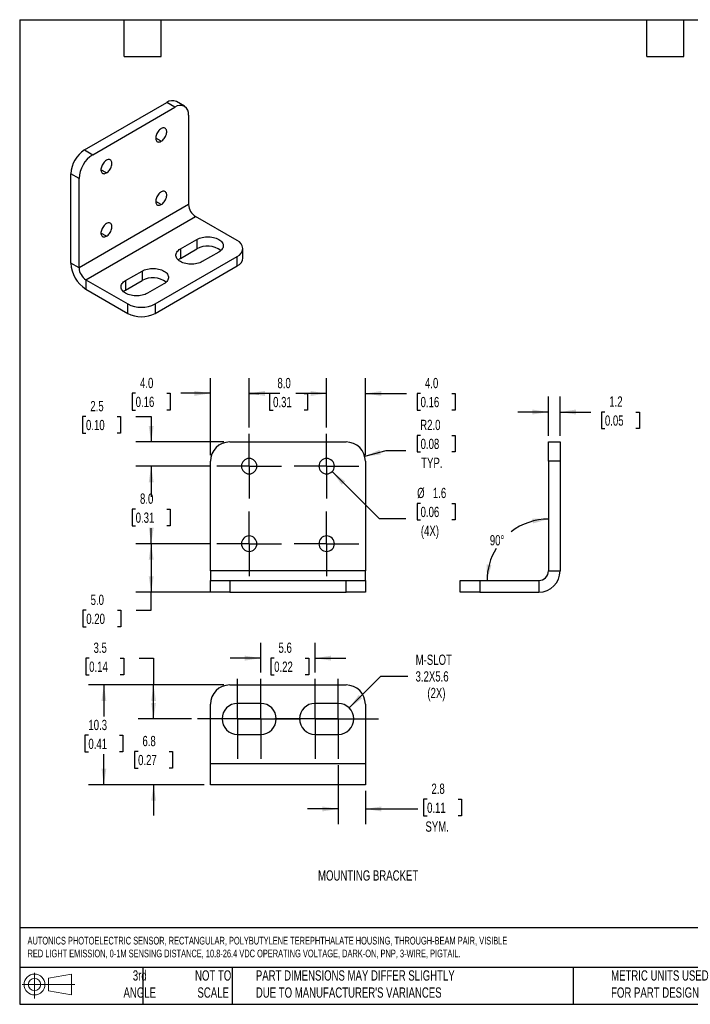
# Model space of a CAD drawing. Header units: millimetres. Extents: x 3 to 137, y 3 to 105.
# Tile 1 of 18: x 3 to 72, y 3 to 105. Entities that reach past the tile are written whole.
import ezdxf

# ---------------------------------------------------------------- set-up
doc = ezdxf.new("R2010")
doc.units = ezdxf.units.MM
doc.header["$LTSCALE"] = 0.5
doc.linetypes.add('CENTERX2', pattern=[20.32, 12.7, -2.54, 2.54, -2.54])
doc.layers.add('CENTER', color=40, linetype='CENTERX2')
doc.layers.add('DIMENSIONS', color=140, linetype='Continuous', lineweight=25)
doc.layers.add('TEXT', color=140, linetype='Continuous', lineweight=25)
doc.styles.add('SLDTEXTSTYLE0', font='TXT', dxfattribs={"width": 0.7})
doc.dimstyles.new('SLDDIMSTYLE0', dxfattribs={"dimtxt": 1.079004, "dimasz": 1.651, "dimexe": 0, "dimexo": 0.0625, "dimgap": 0.269751, "dimtad": 0, "dimtih": 1, "dimtoh": 1, "dimrnd": 1e-09, "dimzin": 12, "dimdsep": 46, "dimtxsty": 'SLDTEXTSTYLE0', "dimsah": 1, "dimcen": 0.09, "dimadec": 0, "dimazin": 3, "dimtfac": 1, "dimtofl": 0, "dimtmove": 0, "dimatfit": 3, "dimfxl": 0, "dimfrac": 2, "dimtolj": 1, "dimtzin": 12, "dimarcsym": 0})
doc.dimstyles.new('SLDDIMSTYLE1', dxfattribs={"dimtxt": 1.079004, "dimasz": 1.651, "dimexe": 0, "dimexo": 0.0625, "dimgap": 0.269751, "dimtad": 0, "dimtih": 1, "dimtoh": 1, "dimrnd": 1e-09, "dimzin": 4, "dimdsep": 46, "dimtxsty": 'SLDTEXTSTYLE0', "dimsah": 1, "dimcen": 0.09, "dimadec": 0, "dimazin": 1, "dimtfac": 1, "dimtmove": 0, "dimatfit": 0, "dimfxl": 0, "dimfrac": 2, "dimtolj": 1, "dimtzin": 12, "dimarcsym": 0})
doc.dimstyles.new('SLDDIMSTYLE2', dxfattribs={"dimtxt": 1.079004, "dimasz": 1.651, "dimexe": 0, "dimexo": 0.0625, "dimgap": 0.269751, "dimtad": 0, "dimtih": 1, "dimtoh": 1, "dimrnd": 1e-09, "dimzin": 12, "dimdsep": 46, "dimtxsty": 'SLDTEXTSTYLE0', "dimsah": 1, "dimcen": 0.09, "dimadec": 0, "dimazin": 3, "dimtfac": 1, "dimtmove": 0, "dimatfit": 0, "dimfxl": 0, "dimfrac": 2, "dimtolj": 1, "dimtzin": 12, "dimarcsym": 0})
doc.dimstyles.new('SLDDIMSTYLE3', dxfattribs={"dimtxt": 1.079004, "dimasz": 1.651, "dimexe": 0, "dimexo": 0.0625, "dimgap": 0.269751, "dimtad": 0, "dimtih": 1, "dimtoh": 1, "dimrnd": 1e-09, "dimzin": 4, "dimdsep": 46, "dimtxsty": 'SLDTEXTSTYLE0', "dimsah": 1, "dimcen": 0.09, "dimadec": 0, "dimazin": 1, "dimtfac": 1, "dimtofl": 0, "dimtmove": 0, "dimatfit": 3, "dimfxl": 0, "dimfrac": 2, "dimtolj": 1, "dimtzin": 12, "dimarcsym": 0})
doc.dimstyles.new('SLDDIMSTYLE4', dxfattribs={"dimtxt": 1.079004, "dimasz": 1.651, "dimexe": 0, "dimexo": 0.0625, "dimgap": 0.269751, "dimtad": 0, "dimtih": 1, "dimtoh": 1, "dimrnd": 1e-09, "dimzin": 12, "dimdsep": 46, "dimtxsty": 'SLDTEXTSTYLE0', "dimsah": 1, "dimcen": 0, "dimadec": 0, "dimazin": 3, "dimtfac": 1, "dimtofl": 0, "dimtmove": 0, "dimatfit": 3, "dimfxl": 0, "dimfrac": 2, "dimtolj": 1, "dimtzin": 12, "dimarcsym": 0})
doc.dimstyles.new('SLDDIMSTYLE5', dxfattribs={"dimtxt": 1.079004, "dimasz": 1.651, "dimexe": 0, "dimexo": 0.0625, "dimgap": 0.269751, "dimtad": 0, "dimtih": 1, "dimtoh": 1, "dimrnd": 1e-09, "dimzin": 4, "dimdsep": 46, "dimtxsty": 'SLDTEXTSTYLE0', "dimsah": 1, "dimcen": 0, "dimadec": 0, "dimazin": 1, "dimtfac": 1, "dimtofl": 0, "dimtmove": 0, "dimatfit": 3, "dimfxl": 0, "dimfrac": 2, "dimtolj": 1, "dimtzin": 12, "dimarcsym": 0})
doc.dimstyles.new('SLDDIMSTYLE6', dxfattribs={"dimtxt": 1.079004, "dimasz": 1.651, "dimexe": 0, "dimexo": 0.0625, "dimgap": 0.269751, "dimtad": 0, "dimtih": 1, "dimtoh": 1, "dimdec": 4, "dimlfac": 0.5, "dimzin": 12, "dimdsep": 46, "dimtxsty": 'SLDTEXTSTYLE0', "dimsah": 1, "dimcen": 0.09, "dimadec": 0, "dimazin": 3, "dimtfac": 1, "dimtdec": 0, "dimtofl": 0, "dimtmove": 0, "dimatfit": 3, "dimfxl": 0, "dimfrac": 2, "dimtolj": 1, "dimtzin": 12, "dimarcsym": 0})
doc.dimstyles.new('SLDDIMSTYLE7', dxfattribs={"dimtxt": 1.079004, "dimasz": 1.651, "dimexe": 0, "dimexo": 0.0625, "dimgap": 0.269751, "dimtad": 0, "dimtih": 1, "dimtoh": 1, "dimrnd": 1e-09, "dimzin": 12, "dimdsep": 46, "dimtxsty": 'SLDTEXTSTYLE0', "dimsah": 1, "dimcen": 0, "dimadec": 0, "dimazin": 3, "dimtfac": 1, "dimtofl": 0, "dimtmove": 0, "dimatfit": 3, "dimfxl": 0, "dimfrac": 2, "dimtolj": 1, "dimtzin": 12, "dimarcsym": 0})

# ---------------------------------------------------------------- blocks, each defined once
blk = doc.blocks.new('Block11')
at = {"color": 7, "linetype": 'Continuous', "lineweight": 18}
for p, q in [((1.29, 2.66), (1.29, 0)), ((2.74, 2.08), (5.09, 2.52)), ((2.74, 0.8), (2.74, 2.08)), ((5.09, 2.52), (5.09, 0.37)), ((0, 1.44), (5.44, 1.44)), ((2.74, 0.8), (5.09, 0.37))]:
    blk.add_line(p, q, dxfattribs=at)
for radius in [1.08, 0.643]:
    blk.add_circle((1.29, 1.44), radius, dxfattribs=at)
blk = doc.blocks.new('Block12')
at = {"color": 7, "linetype": 'Continuous'}
blk.add_blockref('Block11', (0, 0), dxfattribs=at)
blk = doc.blocks.new('_D_12')
at = {"layer": 'DIMENSIONS'}
for p, q in [((44.57, 61.88), (44.21, 61.88)), ((44.21, 61.88), (44.21, 60.17)), ((47.78, 61.88), (48.14, 61.88)), ((48.14, 61.88), (48.14, 60.17)), ((38.8, 59.72), (41.02, 60.32)), ((41.02, 60.32), (43.06, 60.32)), ((44.21, 60.17), (44.57, 60.17)), ((48.14, 60.17), (47.78, 60.17))]:
    blk.add_line(p, q, dxfattribs=at)
blk.add_solid([(38.8, 59.72), (40.46, 59.9), (40.33, 60.39)], dxfattribs=at)
at = {"layer": 'DIMENSIONS', "char_height": 1.058, "attachment_point": 1, "style": 'SLDTEXTSTYLE0'}
for s, insert in [('R2.0', (44.53, 63.49)), ('0.08', (44.57, 61.53)), ('TYP.', (44.63, 59.58))]:
    blk.add_mtext(s, dxfattribs=dict(at, insert=insert))
blk = doc.blocks.new('_D_13')
at = {"layer": 'DIMENSIONS'}
for p, q in [((26.87, 62.68), (26.87, 67.79)), ((34.87, 62.68), (34.87, 67.79)), ((26.87, 66.2), (27.88, 66.2)), ((29.34, 66.2), (28.98, 66.2)), ((28.98, 66.2), (28.98, 64.49)), ((32.55, 66.2), (32.91, 66.2)), ((32.91, 66.2), (32.91, 64.49)), ((34.87, 66.2), (34.01, 66.2)), ((28.98, 64.49), (29.34, 64.49)), ((32.91, 64.49), (32.55, 64.49))]:
    blk.add_line(p, q, dxfattribs=at)
for points in [[(26.87, 66.2), (28.52, 65.95), (28.52, 66.46)], [(34.87, 66.2), (33.22, 66.46), (33.22, 65.95)]]:
    blk.add_solid(points, dxfattribs=at)
at = {"layer": 'DIMENSIONS', "char_height": 1.058, "attachment_point": 1, "style": 'SLDTEXTSTYLE0'}
for s, insert in [('8.0', (29.79, 67.81)), ('0.31', (29.34, 65.85))]:
    blk.add_mtext(s, dxfattribs=dict(at, insert=insert))
blk = doc.blocks.new('_D_14')
at = {"layer": 'DIMENSIONS'}
for p, q in [((22.87, 59.84), (22.87, 67.8)), ((26.87, 62.68), (26.87, 67.8)), ((15.15, 66.22), (14.79, 66.22)), ((14.79, 66.22), (14.79, 64.5)), ((18.36, 66.22), (18.72, 66.22)), ((18.72, 66.22), (18.72, 64.5)), ((22.87, 66.22), (19.82, 66.22)), ((26.87, 66.22), (30.05, 66.22)), ((14.79, 64.5), (15.15, 64.5)), ((18.72, 64.5), (18.36, 64.5))]:
    blk.add_line(p, q, dxfattribs=at)
for points in [[(22.87, 66.22), (21.22, 66.47), (21.22, 65.96)], [(26.87, 66.22), (28.52, 65.96), (28.52, 66.47)]]:
    blk.add_solid(points, dxfattribs=at)
at = {"layer": 'DIMENSIONS', "char_height": 1.058, "attachment_point": 1, "style": 'SLDTEXTSTYLE0'}
for s, insert in [('4.0', (15.6, 67.82)), ('0.16', (15.15, 65.87))]:
    blk.add_mtext(s, dxfattribs=dict(at, insert=insert))
blk = doc.blocks.new('_D_15')
at = {"layer": 'DIMENSIONS'}
for p, q in [((10.02, 63.83), (9.66, 63.83)), ((9.66, 63.83), (9.66, 62.11)), ((13.23, 63.83), (13.59, 63.83)), ((13.59, 63.83), (13.59, 62.11)), ((15.18, 63.83), (16.75, 63.83)), ((16.75, 63.83), (16.75, 61.2)), ((9.66, 62.11), (10.02, 62.11)), ((13.59, 62.11), (13.23, 62.11)), ((24.24, 61.2), (15.17, 61.2)), ((22.9, 58.7), (15.17, 58.7)), ((16.75, 58.7), (16.75, 55.53))]:
    blk.add_line(p, q, dxfattribs=at)
for points in [[(16.75, 61.2), (17.01, 62.85), (16.5, 62.85)], [(16.75, 58.7), (16.5, 57.05), (17.01, 57.05)]]:
    blk.add_solid(points, dxfattribs=at)
at = {"layer": 'DIMENSIONS', "char_height": 1.058, "attachment_point": 1, "style": 'SLDTEXTSTYLE0'}
for s, insert in [('2.5', (10.47, 65.43)), ('0.10', (10.02, 63.48))]:
    blk.add_mtext(s, dxfattribs=dict(at, insert=insert))
blk = doc.blocks.new('_D_16')
at = {"layer": 'DIMENSIONS'}
for p, q in [((22.9, 58.7), (15.17, 58.7)), ((16.75, 58.7), (16.75, 56.23)), ((15.15, 54.27), (14.79, 54.27)), ((14.79, 54.27), (14.79, 52.56)), ((18.36, 54.27), (18.72, 54.27)), ((18.72, 54.27), (18.72, 52.56)), ((14.79, 52.56), (15.15, 52.56)), ((16.75, 50.7), (16.75, 52.32)), ((18.72, 52.56), (18.36, 52.56)), ((22.9, 50.7), (15.17, 50.7))]:
    blk.add_line(p, q, dxfattribs=at)
for points in [[(16.75, 58.7), (16.5, 57.05), (17.01, 57.05)], [(16.75, 50.7), (17.01, 52.35), (16.5, 52.35)]]:
    blk.add_solid(points, dxfattribs=at)
at = {"layer": 'DIMENSIONS', "char_height": 1.058, "attachment_point": 1, "style": 'SLDTEXTSTYLE0'}
for s, insert in [('8.0', (15.6, 55.88)), ('0.31', (15.15, 53.92))]:
    blk.add_mtext(s, dxfattribs=dict(at, insert=insert))
blk = doc.blocks.new('_D_17')
at = {"layer": 'DIMENSIONS'}
for p, q in [((22.9, 50.7), (15.17, 50.7)), ((16.75, 50.7), (16.75, 45.7)), ((24.24, 45.7), (15.17, 45.7)), ((16.75, 43.83), (16.75, 45.7)), ((10.05, 43.83), (9.69, 43.83)), ((9.69, 43.83), (9.69, 42.12)), ((13.26, 43.83), (13.62, 43.83)), ((13.62, 43.83), (13.62, 42.12)), ((15.21, 43.83), (16.75, 43.83)), ((9.69, 42.12), (10.05, 42.12)), ((13.62, 42.12), (13.26, 42.12))]:
    blk.add_line(p, q, dxfattribs=at)
for points in [[(16.75, 50.7), (16.5, 49.05), (17.01, 49.05)], [(16.75, 45.7), (17.01, 47.35), (16.5, 47.35)]]:
    blk.add_solid(points, dxfattribs=at)
at = {"layer": 'DIMENSIONS', "char_height": 1.058, "attachment_point": 1, "style": 'SLDTEXTSTYLE0'}
for s, insert in [('5.0', (10.5, 45.44)), ('0.20', (10.05, 43.48))]:
    blk.add_mtext(s, dxfattribs=dict(at, insert=insert))
blk = doc.blocks.new('_D_18')
at = {"layer": 'DIMENSIONS'}
for p, q in [((35.44, 58.14), (40.28, 53.3)), ((44.57, 54.86), (44.21, 54.86)), ((44.21, 54.86), (44.21, 53.15)), ((47.78, 54.86), (48.14, 54.86)), ((48.14, 54.86), (48.14, 53.15)), ((40.28, 53.3), (43.06, 53.3)), ((44.21, 53.15), (44.57, 53.15)), ((48.14, 53.15), (47.78, 53.15))]:
    blk.add_line(p, q, dxfattribs=at)
blk.add_solid([(35.44, 58.14), (36.42, 56.79), (36.78, 57.15)], dxfattribs=at)
at = {"layer": 'DIMENSIONS', "char_height": 1.058, "attachment_point": 1, "style": 'SLDTEXTSTYLE0'}
for s, insert in [('%%c', (44.21, 56.47)), ('1.6', (45.84, 56.47)), ('0.06', (44.57, 54.51)), ('(4X)', (44.6, 52.56))]:
    blk.add_mtext(s, dxfattribs=dict(at, insert=insert))
blk = doc.blocks.new('_D_19')
at = {"layer": 'DIMENSIONS'}
for p, q in [((34.87, 62.68), (34.87, 67.79)), ((38.87, 59.84), (38.87, 67.79)), ((34.87, 66.2), (31.7, 66.2)), ((38.87, 66.2), (43.11, 66.2)), ((44.57, 66.2), (44.21, 66.2)), ((44.21, 66.2), (44.21, 64.49)), ((47.78, 66.2), (48.14, 66.2)), ((48.14, 66.2), (48.14, 64.49)), ((44.21, 64.49), (44.57, 64.49)), ((48.14, 64.49), (47.78, 64.49))]:
    blk.add_line(p, q, dxfattribs=at)
for points in [[(34.87, 66.2), (33.22, 66.46), (33.22, 65.95)], [(38.87, 66.2), (40.52, 65.95), (40.52, 66.46)]]:
    blk.add_solid(points, dxfattribs=at)
at = {"layer": 'DIMENSIONS', "char_height": 1.058, "attachment_point": 1, "style": 'SLDTEXTSTYLE0'}
for s, insert in [('4.0', (45.02, 67.81)), ('0.16', (44.57, 65.85))]:
    blk.add_mtext(s, dxfattribs=dict(at, insert=insert))
blk = doc.blocks.new('SW_CENTERMARKSYMBOL_3')
at = {"layer": 'CENTER', "color": 0}
for p, q in [((0, 2.54), (0, 3.34)), ((0, 0), (0, 2.54)), ((-2.54, 0), (-3.34, 0)), ((0, 0), (-2.54, 0)), ((0, 0), (0, -2.54)), ((0, 0), (2.54, 0)), ((2.54, 0), (3.34, 0)), ((0, -2.54), (0, -3.34))]:
    blk.add_line(p, q, dxfattribs=at)
blk = doc.blocks.new('SW_CENTERMARKSYMBOL_4')
at = {"layer": 'CENTER', "color": 0}
for p, q in [((0, 2.54), (0, 3.34)), ((0, 0), (0, 2.54)), ((-2.54, 0), (-3.34, 0)), ((0, 0), (-2.54, 0)), ((0, 0), (0, -2.54)), ((0, 0), (2.54, 0)), ((2.54, 0), (3.34, 0)), ((0, -2.54), (0, -3.34))]:
    blk.add_line(p, q, dxfattribs=at)
blk = doc.blocks.new('SW_CENTERMARKSYMBOL_5')
at = {"layer": 'CENTER', "color": 0}
for p, q in [((0, 2.54), (0, 3.34)), ((0, 0), (0, 2.54)), ((-2.54, 0), (-3.34, 0)), ((0, 0), (-2.54, 0)), ((0, 0), (0, -2.54)), ((0, 0), (2.54, 0)), ((2.54, 0), (3.34, 0)), ((0, -2.54), (0, -3.34))]:
    blk.add_line(p, q, dxfattribs=at)
blk = doc.blocks.new('SW_CENTERMARKSYMBOL_6')
at = {"layer": 'CENTER', "color": 0}
for p, q in [((0, 2.54), (0, 3.34)), ((0, 0), (0, 2.54)), ((-2.54, 0), (-3.34, 0)), ((0, 0), (-2.54, 0)), ((0, 0), (0, -2.54)), ((0, 0), (2.54, 0)), ((2.54, 0), (3.34, 0)), ((0, -2.54), (0, -3.34))]:
    blk.add_line(p, q, dxfattribs=at)
blk = doc.blocks.new('_D_20')
at = {"layer": 'DIMENSIONS'}
for p, q in [((57.77, 61.84), (57.77, 65.88)), ((58.97, 61.84), (58.97, 65.88)), ((57.77, 64.29), (54.6, 64.29)), ((58.97, 64.29), (62.14, 64.29)), ((63.6, 64.29), (63.24, 64.29)), ((63.24, 64.29), (63.24, 62.58)), ((66.81, 64.29), (67.17, 64.29)), ((67.17, 64.29), (67.17, 62.58)), ((63.24, 62.58), (63.6, 62.58)), ((67.17, 62.58), (66.81, 62.58))]:
    blk.add_line(p, q, dxfattribs=at)
for points in [[(57.77, 64.29), (56.12, 64.55), (56.12, 64.04)], [(58.97, 64.29), (60.62, 64.04), (60.62, 64.55)]]:
    blk.add_solid(points, dxfattribs=at)
at = {"layer": 'DIMENSIONS', "char_height": 1.058, "attachment_point": 1, "style": 'SLDTEXTSTYLE0'}
for s, insert in [('1.2', (64.05, 65.9)), ('0.05', (63.6, 63.94))]:
    blk.add_mtext(s, dxfattribs=dict(at, insert=insert))
blk = doc.blocks.new('_D_21')
at = {"layer": 'DIMENSIONS'}
for start, end in [(90, 127.3974), (148.3922, 180)]:
    blk.add_arc((57.77, 46.9), 6.34, start, end, dxfattribs=at)
for points in [[(57.77, 53.25), (56.1, 53.29), (56.17, 52.79)], [(51.43, 46.9), (51.89, 48.51), (51.39, 48.57)]]:
    blk.add_solid(points, dxfattribs=at)
at = {"layer": 'DIMENSIONS', "insert": (51.72, 51.59), "char_height": 1.058, "attachment_point": 1, "style": 'SLDTEXTSTYLE0'}
blk.add_mtext('90°', dxfattribs=at)
blk = doc.blocks.new('_D_22')
at = {"layer": 'DIMENSIONS'}
for p, q in [((28.07, 37.4), (28.07, 40.48)), ((33.67, 37.4), (33.67, 40.48)), ((28.07, 38.89), (24.9, 38.89)), ((29.45, 38.89), (29.09, 38.89)), ((29.09, 38.89), (29.09, 37.18)), ((32.65, 38.89), (33.02, 38.89)), ((33.02, 38.89), (33.02, 37.18)), ((33.67, 38.89), (36.85, 38.89)), ((29.09, 37.18), (29.45, 37.18)), ((33.02, 37.18), (32.65, 37.18))]:
    blk.add_line(p, q, dxfattribs=at)
for points in [[(28.07, 38.89), (26.42, 39.15), (26.42, 38.64)], [(33.67, 38.89), (35.32, 38.64), (35.32, 39.15)]]:
    blk.add_solid(points, dxfattribs=at)
at = {"layer": 'DIMENSIONS', "char_height": 1.058, "attachment_point": 1, "style": 'SLDTEXTSTYLE0'}
for s, insert in [('5.6', (29.9, 40.5)), ('0.22', (29.45, 38.54))]:
    blk.add_mtext(s, dxfattribs=dict(at, insert=insert))
blk = doc.blocks.new('_D_23')
at = {"layer": 'DIMENSIONS'}
for p, q in [((37.2, 33.76), (40.48, 37.04)), ((40.48, 37.04), (43.26, 37.04))]:
    blk.add_line(p, q, dxfattribs=at)
blk.add_solid([(37.2, 33.76), (38.55, 34.75), (38.19, 35.11)], dxfattribs=at)
at = {"layer": 'DIMENSIONS', "char_height": 1.058, "attachment_point": 1, "style": 'SLDTEXTSTYLE0'}
for s, insert in [('M-SLOT', (44.06, 39.26)), ('3.2X5.6', (44.05, 37.54)), ('(2X)', (45.27, 35.83))]:
    blk.add_mtext(s, dxfattribs=dict(at, insert=insert))
blk = doc.blocks.new('_D_24')
at = {"layer": 'DIMENSIONS'}
for p, q in [((17, 32.63), (17, 35.8)), ((20.9, 32.63), (15.41, 32.63)), ((15.4, 29.26), (15.03, 29.26)), ((15.03, 29.26), (15.03, 27.55)), ((18.6, 29.26), (18.97, 29.26)), ((18.97, 29.26), (18.97, 27.55)), ((15.03, 27.55), (15.4, 27.55)), ((18.97, 27.55), (18.6, 27.55)), ((22.24, 25.83), (15.41, 25.83)), ((17, 25.83), (17, 22.65))]:
    blk.add_line(p, q, dxfattribs=at)
for points in [[(17, 32.63), (17.25, 34.28), (16.75, 34.28)], [(17, 25.83), (16.75, 24.18), (17.25, 24.18)]]:
    blk.add_solid(points, dxfattribs=at)
at = {"layer": 'DIMENSIONS', "char_height": 1.058, "attachment_point": 1, "style": 'SLDTEXTSTYLE0'}
for s, insert in [('6.8', (15.85, 30.87)), ('0.27', (15.4, 28.91))]:
    blk.add_mtext(s, dxfattribs=dict(at, insert=insert))
blk = doc.blocks.new('_D_25')
at = {"layer": 'DIMENSIONS'}
for p, q in [((10.35, 38.89), (9.99, 38.89)), ((9.99, 38.89), (9.99, 37.18)), ((13.55, 38.89), (13.92, 38.89)), ((13.92, 38.89), (13.92, 37.18)), ((15.5, 38.89), (17, 38.89)), ((17, 38.89), (17, 36.13)), ((9.99, 37.18), (10.35, 37.18)), ((13.92, 37.18), (13.55, 37.18)), ((24.24, 36.13), (15.41, 36.13)), ((17, 32.63), (17, 36.13)), ((20.9, 32.63), (15.41, 32.63))]:
    blk.add_line(p, q, dxfattribs=at)
for points in [[(17, 36.13), (16.75, 34.48), (17.25, 34.48)], [(17, 32.63), (17.25, 34.28), (16.75, 34.28)]]:
    blk.add_solid(points, dxfattribs=at)
at = {"layer": 'DIMENSIONS', "char_height": 1.058, "attachment_point": 1, "style": 'SLDTEXTSTYLE0'}
for s, insert in [('3.5', (10.8, 40.5)), ('0.14', (10.35, 38.54))]:
    blk.add_mtext(s, dxfattribs=dict(at, insert=insert))
blk = doc.blocks.new('_D_26')
at = {"layer": 'DIMENSIONS'}
for p, q in [((24.24, 36.13), (10.28, 36.13)), ((11.87, 36.13), (11.87, 32.88)), ((10.27, 30.93), (9.9, 30.93)), ((9.9, 30.93), (9.9, 29.21)), ((13.47, 30.93), (13.84, 30.93)), ((13.84, 30.93), (13.84, 29.21)), ((9.9, 29.21), (10.27, 29.21)), ((11.87, 25.83), (11.87, 28.97)), ((13.84, 29.21), (13.47, 29.21)), ((22.24, 25.83), (10.28, 25.83))]:
    blk.add_line(p, q, dxfattribs=at)
for points in [[(11.87, 36.13), (11.62, 34.48), (12.12, 34.48)], [(11.87, 25.83), (12.12, 27.48), (11.62, 27.48)]]:
    blk.add_solid(points, dxfattribs=at)
at = {"layer": 'DIMENSIONS', "char_height": 1.058, "attachment_point": 1, "style": 'SLDTEXTSTYLE0'}
for s, insert in [('10.3', (10.27, 32.53)), ('0.41', (10.27, 30.58))]:
    blk.add_mtext(s, dxfattribs=dict(at, insert=insert))
blk = doc.blocks.new('_D_27')
at = {"layer": 'DIMENSIONS'}
for p, q in [((36.07, 27.85), (36.07, 21.75)), ((38.87, 25.19), (38.87, 21.75)), ((45.24, 24.34), (44.88, 24.34)), ((44.88, 24.34), (44.88, 22.63)), ((48.45, 24.34), (48.81, 24.34)), ((48.81, 24.34), (48.81, 22.63)), ((36.07, 23.33), (32.9, 23.33)), ((38.87, 23.33), (44.27, 23.33)), ((44.88, 22.63), (45.24, 22.63)), ((48.81, 22.63), (48.45, 22.63))]:
    blk.add_line(p, q, dxfattribs=at)
for points in [[(36.07, 23.33), (34.42, 23.59), (34.42, 23.08)], [(38.87, 23.33), (40.52, 23.08), (40.52, 23.59)]]:
    blk.add_solid(points, dxfattribs=at)
at = {"layer": 'DIMENSIONS', "char_height": 1.058, "attachment_point": 1, "style": 'SLDTEXTSTYLE0'}
for s, insert in [('2.8', (45.69, 25.95)), ('0.11', (45.24, 23.99)), ('SYM.', (45.07, 22.04))]:
    blk.add_mtext(s, dxfattribs=dict(at, insert=insert))
blk = doc.blocks.new('SW_CENTERMARKSYMBOL_7')
at = {"layer": 'CENTER', "color": 0}
for p, q in [((0, 2.54), (0, 4.14)), ((0, 0), (0, 2.54)), ((-2.54, 0), (-4.14, 0)), ((0, 0), (-2.54, 0)), ((0, 0), (0, -2.54)), ((0, 0), (2.54, 0)), ((2.54, 0), (4.14, 0)), ((0, -2.54), (0, -4.14))]:
    blk.add_line(p, q, dxfattribs=at)
blk = doc.blocks.new('SW_CENTERMARKSYMBOL_8')
at = {"layer": 'CENTER', "color": 0}
for p, q in [((0, 2.54), (0, 4.14)), ((0, 0), (0, 2.54)), ((-2.54, 0), (-4.14, 0)), ((0, 0), (-2.54, 0)), ((0, 0), (0, -2.54)), ((0, 0), (2.54, 0)), ((2.54, 0), (4.14, 0)), ((0, -2.54), (0, -4.14))]:
    blk.add_line(p, q, dxfattribs=at)
blk = doc.blocks.new('SW_CENTERMARKSYMBOL_9')
at = {"layer": 'CENTER', "color": 0}
for p, q in [((0, 2.54), (0, 4.14)), ((0, 0), (0, 2.54)), ((-2.54, 0), (-4.14, 0)), ((0, 0), (-2.54, 0)), ((0, 0), (0, -2.54)), ((0, 0), (2.54, 0)), ((2.54, 0), (4.14, 0)), ((0, -2.54), (0, -4.14))]:
    blk.add_line(p, q, dxfattribs=at)
blk = doc.blocks.new('SW_CENTERMARKSYMBOL_10')
at = {"layer": 'CENTER', "color": 0}
for p, q in [((0, 2.54), (0, 4.14)), ((0, 0), (0, 2.54)), ((-2.54, 0), (-4.14, 0)), ((0, 0), (-2.54, 0)), ((0, 0), (0, -2.54)), ((0, 0), (2.54, 0)), ((2.54, 0), (4.14, 0)), ((0, -2.54), (0, -4.14))]:
    blk.add_line(p, q, dxfattribs=at)

msp = doc.modelspace()

# ---------------------------------------------------------------- linework, layer by layer
for p, q in [((9.87118, 91.33136), (18.35646, 96.22981)), ((10.71971, 90.84152), (19.20499, 95.73997)), ((19.20499, 95.73997), (18.35646, 96.22981)), ((20.20491, 95.83898), (19.35638, 96.32883)), ((20.6192, 94.92329), (20.6192, 85.69638)), ((17.79077, 92.22897), (17.22509, 92.55554)), ((9.87118, 91.33136), (10.71971, 90.84152)), ((9.30549, 88.39203), (8.45697, 88.88187)), ((8.45697, 79.65496), (8.45697, 88.88187)), ((9.30549, 79.16512), (9.30549, 88.39203)), ((12.13392, 88.96334), (11.56824, 89.2899)), ((20.6192, 85.69638), (9.30549, 79.16512)), ((17.79077, 85.69665), (17.22509, 86.02321)), ((10.0126, 77.94037), (21.32631, 84.47164)), ((25.63966, 81.98159), (21.32631, 84.47164)), ((12.13392, 82.43102), (11.56824, 82.75758)), ((19.77067, 81.12436), (21.46773, 82.10405)), ((21.46773, 82.10405), (21.46773, 81.1242)), ((17.15438, 75.45033), (25.63966, 80.34878)), ((19.77067, 81.12436), (19.77067, 80.14452)), ((19.77067, 80.14452), (21.46773, 81.1242)), ((23.73047, 80.7978), (22.03342, 79.81811)), ((25.63966, 79.36893), (25.63966, 80.34878)), ((26.22545, 80.18534), (26.22545, 81.16518)), ((9.30549, 79.16512), (8.45697, 79.65496)), ((17.15438, 74.47048), (25.63966, 79.36893)), ((14.11382, 77.85873), (15.81088, 78.83842)), ((15.81088, 78.83842), (15.81088, 77.85857)), ((10.0126, 77.94037), (14.32595, 75.45033)), ((10.0126, 77.94037), (10.0126, 76.96052)), ((14.11382, 77.85873), (14.11382, 76.87888)), ((14.11382, 76.87888), (15.81088, 77.85857)), ((18.07362, 77.53217), (16.37656, 76.55248)), ((10.0126, 76.96052), (14.32595, 74.47048)), ((14.32595, 74.47048), (14.32595, 75.45033)), ((17.15438, 75.45033), (17.15438, 74.47048)), ((24.87014, 61.20378), (36.87014, 61.20378)), ((57.7709, 61.20378), (58.9709, 61.20378)), ((57.7709, 59.20378), (57.7709, 61.20378)), ((58.9709, 61.20378), (58.9709, 59.20378)), ((22.87014, 47.90378), (22.87014, 59.20378)), ((38.87014, 59.20378), (38.87014, 47.90378)), ((57.7709, 59.20378), (57.7709, 47.90378)), ((58.9709, 59.20378), (57.7709, 59.20378)), ((58.9709, 59.20378), (58.9709, 47.90378)), ((38.87014, 47.90378), (22.87014, 47.90378)), ((22.87014, 47.90378), (22.87014, 46.90378)), ((38.87014, 46.90378), (38.87014, 47.90378)), ((57.7709, 47.90378), (58.9709, 47.90378)), ((22.87014, 45.70378), (22.87014, 46.90378)), ((22.87014, 46.90378), (24.87014, 46.90378)), ((24.87014, 46.90378), (24.87014, 45.70378)), ((24.87014, 46.90378), (36.87014, 46.90378)), ((36.87014, 45.70378), (36.87014, 46.90378)), ((36.87014, 46.90378), (38.87014, 46.90378)), ((38.87014, 46.90378), (38.87014, 45.70378)), ((48.6709, 45.70378), (48.6709, 46.90378)), ((48.6709, 46.90378), (50.6709, 46.90378)), ((50.6709, 46.90378), (50.6709, 45.70378)), ((50.6709, 46.90378), (56.7709, 46.90378)), ((56.7709, 46.90378), (56.7709, 45.70378)), ((24.87014, 45.70378), (22.87014, 45.70378)), ((24.87014, 45.70378), (36.87014, 45.70378)), ((38.87014, 45.70378), (36.87014, 45.70378)), ((50.6709, 45.70378), (48.6709, 45.70378)), ((50.6709, 45.70378), (56.7709, 45.70378)), ((24.87014, 36.1287), (36.87014, 36.1287)), ((22.87014, 28.0287), (22.87014, 34.1287)), ((28.07014, 34.2287), (25.67014, 34.2287)), ((36.07014, 34.2287), (33.67014, 34.2287)), ((38.87014, 34.1287), (38.87014, 28.0287)), ((25.67014, 31.0287), (28.07014, 31.0287)), ((33.67014, 31.0287), (36.07014, 31.0287)), ((22.87014, 25.8287), (22.87014, 28.0287)), ((22.87014, 28.0287), (38.87014, 28.0287)), ((38.87014, 28.0287), (38.87014, 25.8287)), ((38.87014, 25.8287), (22.87014, 25.8287))]:
    msp.add_line(p, q)
at = {"flags": 128}
for points in [[(17.79077, 93.53544), (17.70646, 93.47947), (17.62404, 93.41016), (17.54533, 93.32906), (17.47211, 93.23797), (17.40601, 93.13894), (17.3485, 93.03417), (17.30088, 92.92601), (17.26419, 92.81687), (17.23927, 92.70919), (17.22667, 92.60537), (17.22667, 92.50774), (17.23927, 92.41847), (17.26419, 92.33956), (17.30088, 92.27278), (17.3485, 92.21961), (17.40601, 92.18123), (17.47211, 92.15852), (17.54533, 92.15197), (17.62404, 92.16174), (17.70646, 92.1876), (17.79077, 92.22897)], [(17.79077, 92.22897), (17.87509, 92.28494), (17.95751, 92.35425), (18.03622, 92.43535), (18.10944, 92.52644), (18.17554, 92.62547), (18.23305, 92.73024), (18.28067, 92.8384), (18.31736, 92.94754), (18.34228, 93.05522), (18.35488, 93.15904), (18.35488, 93.25667), (18.34228, 93.34594), (18.31736, 93.42485), (18.28067, 93.49164), (18.23305, 93.54481), (18.17554, 93.58318), (18.10944, 93.60589), (18.03622, 93.61244), (17.95751, 93.60267), (17.87509, 93.57681), (17.79077, 93.53544)], [(12.13392, 90.26981), (12.04961, 90.21384), (11.96718, 90.14453), (11.88848, 90.06343), (11.81526, 89.97234), (11.74916, 89.87331), (11.69165, 89.76854), (11.64402, 89.66038), (11.60734, 89.55124), (11.58242, 89.44356), (11.56982, 89.33974), (11.56982, 89.24211), (11.58242, 89.15284), (11.60734, 89.07393), (11.64402, 89.00715), (11.69165, 88.95397), (11.74916, 88.9156), (11.81526, 88.89289), (11.88848, 88.88634), (11.96718, 88.89611), (12.04961, 88.92197), (12.13392, 88.96334)], [(12.13392, 88.96334), (12.21823, 89.01931), (12.30066, 89.08862), (12.37936, 89.16972), (12.45258, 89.26081), (12.51868, 89.35984), (12.57619, 89.46461), (12.62382, 89.57277), (12.6605, 89.68191), (12.68542, 89.78959), (12.69802, 89.89341), (12.69802, 89.99104), (12.68542, 90.08031), (12.6605, 90.15922), (12.62382, 90.226), (12.57619, 90.27918), (12.51868, 90.31755), (12.45258, 90.34026), (12.37936, 90.34681), (12.30066, 90.33704), (12.21823, 90.31118), (12.13392, 90.26981)], [(17.79077, 87.00311), (17.70646, 86.94715), (17.62404, 86.87784), (17.54533, 86.79673), (17.47211, 86.70565), (17.40601, 86.60661), (17.3485, 86.50185), (17.30088, 86.39368), (17.26419, 86.28454), (17.23927, 86.17686), (17.22667, 86.07305), (17.22667, 85.97541), (17.23927, 85.88615), (17.26419, 85.80724), (17.30088, 85.74045), (17.3485, 85.68728), (17.40601, 85.64891), (17.47211, 85.62619), (17.54533, 85.61965), (17.62404, 85.62941), (17.70646, 85.65527), (17.79077, 85.69665)], [(17.79077, 85.69665), (17.87509, 85.75262), (17.95751, 85.82193), (18.03622, 85.90303), (18.10944, 85.99411), (18.17554, 86.09315), (18.23305, 86.19791), (18.28067, 86.30608), (18.31736, 86.41522), (18.34228, 86.5229), (18.35488, 86.62671), (18.35488, 86.72435), (18.34228, 86.81361), (18.31736, 86.89252), (18.28067, 86.95931), (18.23305, 87.01248), (18.17554, 87.05085), (18.10944, 87.07357), (18.03622, 87.08011), (17.95751, 87.07035), (17.87509, 87.04449), (17.79077, 87.00311)], [(12.13392, 83.73748), (12.04961, 83.68151), (11.96718, 83.6122), (11.88848, 83.5311), (11.81526, 83.44001), (11.74916, 83.34098), (11.69165, 83.23621), (11.64402, 83.12805), (11.60734, 83.01891), (11.58242, 82.91123), (11.56982, 82.80741), (11.56982, 82.70978), (11.58242, 82.62051), (11.60734, 82.54161), (11.64402, 82.47482), (11.69165, 82.42165), (11.74916, 82.38327), (11.81526, 82.36056), (11.88848, 82.35401), (11.96718, 82.36378), (12.04961, 82.38964), (12.13392, 82.43102)], [(12.13392, 82.43102), (12.21823, 82.48698), (12.30066, 82.55629), (12.37936, 82.6374), (12.45258, 82.72848), (12.51868, 82.82751), (12.57619, 82.93228), (12.62382, 83.04044), (12.6605, 83.14958), (12.68542, 83.25727), (12.69802, 83.36108), (12.69802, 83.45871), (12.68542, 83.54798), (12.6605, 83.62689), (12.62382, 83.69368), (12.57619, 83.74685), (12.51868, 83.78522), (12.45258, 83.80793), (12.37936, 83.81448), (12.30066, 83.80472), (12.21823, 83.77886), (12.13392, 83.73748)], [(21.46773, 82.10405), (21.59219, 82.16875), (21.72768, 82.22557), (21.87272, 82.27391), (22.02571, 82.31324), (22.18499, 82.34311), (22.34881, 82.36322), (22.51536, 82.37332), (22.68284, 82.37332), (22.8494, 82.36322), (23.01321, 82.34311), (23.17249, 82.31324), (23.32549, 82.27391), (23.47052, 82.22557), (23.60601, 82.16875), (23.73047, 82.10405), (23.84253, 82.03221), (23.94097, 81.95399), (24.02471, 81.87026), (24.09283, 81.78194), (24.14458, 81.68999), (24.1794, 81.59542), (24.19691, 81.49927), (24.19691, 81.40259), (24.1794, 81.30643), (24.14458, 81.21187), (24.09283, 81.11992), (24.02471, 81.03159), (23.94097, 80.94787), (23.84253, 80.86965), (23.73047, 80.7978)], [(22.03342, 79.81811), (21.90896, 79.75342), (21.77347, 79.69659), (21.62843, 79.64825), (21.47543, 79.60893), (21.31616, 79.57905), (21.15234, 79.55895), (20.98578, 79.54884), (20.81831, 79.54884), (20.65175, 79.55895), (20.48793, 79.57905), (20.32866, 79.60893), (20.17566, 79.64825), (20.03062, 79.69659), (19.89513, 79.75342), (19.77067, 79.81811), (19.65861, 79.88996), (19.56017, 79.96818), (19.47643, 80.0519), (19.40832, 80.14023), (19.35656, 80.23218), (19.32174, 80.32675), (19.30424, 80.4229), (19.30424, 80.51958), (19.32174, 80.61573), (19.35656, 80.7103), (19.40832, 80.80225), (19.47643, 80.89057), (19.56017, 80.9743), (19.65861, 81.05252), (19.77067, 81.12436)], [(15.81088, 78.83842), (15.93533, 78.90311), (16.07082, 78.95994), (16.21586, 79.00828), (16.36886, 79.04761), (16.52814, 79.07748), (16.69195, 79.09758), (16.85851, 79.10769), (17.02598, 79.10769), (17.19254, 79.09758), (17.35636, 79.07748), (17.51564, 79.04761), (17.66863, 79.00828), (17.81367, 78.95994), (17.94916, 78.90311), (18.07362, 78.83842), (18.18568, 78.76657), (18.28412, 78.68836), (18.36786, 78.60463), (18.43598, 78.51631), (18.48773, 78.42436), (18.52255, 78.32979), (18.54005, 78.23364), (18.54005, 78.13695), (18.52255, 78.0408), (18.48773, 77.94623), (18.43598, 77.85428), (18.36786, 77.76596), (18.28412, 77.68223), (18.18568, 77.60402), (18.07362, 77.53217)], [(16.37656, 76.55248), (16.2521, 76.48779), (16.11661, 76.43096), (15.97158, 76.38262), (15.81858, 76.34329), (15.6593, 76.31342), (15.49549, 76.29332), (15.32893, 76.28321), (15.16145, 76.28321), (14.9949, 76.29332), (14.83108, 76.31342), (14.6718, 76.34329), (14.51881, 76.38262), (14.37377, 76.43096), (14.23828, 76.48779), (14.11382, 76.55248), (14.00176, 76.62433), (13.90332, 76.70254), (13.81958, 76.78627), (13.75146, 76.87459), (13.69971, 76.96654), (13.66489, 77.06111), (13.64738, 77.15726), (13.64738, 77.25395), (13.66489, 77.3501), (13.69971, 77.44467), (13.75146, 77.53662), (13.81958, 77.62494), (13.90332, 77.70867), (14.00176, 77.78688), (14.11382, 77.85873)]]:
    msp.add_lwpolyline(points, dxfattribs=at)
for centre, radius, start, end in [((18.9406, 95.42922), 0.99104, 65.1946579, 126.1158005), ((19.75492, 95.05945), 0.87494, 351.0475774, 128.9416708), ((11.52098, 88.74586), 3.06704, 122.5418122, 177.4581877), ((12.36952, 88.25601), 3.06704, 122.541862, 177.4581379), ((22.15442, 85.76624), 1.5368, 182.6054785, 237.3945217), ((22.58375, 79.09365), 2.31703, 53.6994723, 118.7938215), ((25.32553, 81.16518), 0.87476, 291.0452497, 68.9547503), ((11.82738, 79.80458), 3.37374, 182.5418123, 237.4581878), ((20.37612, 79.07307), 1.23067, 119.4695454, 132.4382347), ((25.22546, 80.28448), 1.00489, 294.3421384, 354.3377206), ((10.84071, 79.23498), 1.5368, 182.6054785, 237.3945217), ((16.9269, 75.82802), 2.31703, 53.6994723, 118.7938215), ((14.71926, 75.80744), 1.23067, 119.4695454, 132.4382347), ((15.74017, 78.17234), 3.06747, 242.5460282, 297.4539718), ((15.74017, 77.19249), 3.06747, 242.5460282, 297.4539718), ((24.87014, 59.20378), 2, 90, 180), ((36.87014, 59.20378), 2, 0, 90), ((26.87014, 58.70378), 0.8, 90, 270), ((26.87014, 58.70378), 0.8, 270, 90), ((34.87014, 58.70378), 0.8, 90, 270), ((34.87014, 58.70378), 0.8, 270, 90), ((26.87014, 50.70378), 0.8, 90, 270), ((26.87014, 50.70378), 0.8, 270, 90), ((34.87014, 50.70378), 0.8, 90, 270), ((34.87014, 50.70378), 0.8, 270, 90), ((56.7709, 47.90378), 1, 270, 0), ((56.7709, 47.90378), 2.2, 270, 0), ((24.87014, 34.1287), 2, 90, 180), ((36.87014, 34.1287), 2, 0, 90), ((25.67014, 32.6287), 1.6, 90, 270), ((28.07014, 32.6287), 1.6, 270, 90), ((33.67014, 32.6287), 1.6, 90, 270), ((36.07014, 32.6287), 1.6, 270, 90)]:
    msp.add_arc(centre, radius, start, end)
at = {"layer": 'TEXT'}
for p, q in [((3.175, 104.775), (136.525, 104.775)), ((3.175, 104.775), (3.175, 3.175)), ((13.97, 100.965), (13.97, 104.775)), ((17.78, 100.965), (17.78, 104.775)), ((67.945, 100.965), (67.945, 104.775)), ((71.755, 100.965), (71.755, 104.775)), ((13.97, 100.965), (17.78, 100.965)), ((67.945, 100.965), (71.755, 100.965)), ((136.525, 11.06305), (3.175, 11.06305)), ((136.525, 6.985), (3.175, 6.985)), ((15.875, 6.985), (15.875, 3.175)), ((25.10581, 6.985), (25.10581, 3.175)), ((60.32324, 6.985), (60.32324, 3.175)), ((3.175, 3.175), (136.525, 3.175))]:
    msp.add_line(p, q, dxfattribs=at)

# ---------------------------------------------------------------- block references
at = {"layer": 'CENTER'}
for name, p in [('SW_CENTERMARKSYMBOL_3', (26.87014, 58.70378)), ('SW_CENTERMARKSYMBOL_4', (34.87014, 58.70378)), ('SW_CENTERMARKSYMBOL_6', (26.87014, 50.70378)), ('SW_CENTERMARKSYMBOL_5', (34.87014, 50.70378)), ('SW_CENTERMARKSYMBOL_7', (25.67014, 32.6287)), ('SW_CENTERMARKSYMBOL_8', (28.07014, 32.6287)), ('SW_CENTERMARKSYMBOL_9', (33.67014, 32.6287)), ('SW_CENTERMARKSYMBOL_10', (36.07014, 32.6287))]:
    msp.add_blockref(name, p, dxfattribs=at)
at = {"layer": 'TEXT'}
msp.add_blockref('Block12', (3.41897, 3.77693), dxfattribs=at)

# ---------------------------------------------------------------- texts
at = {"layer": 'DIMENSIONS', "insert": (39.15271, 16.99747), "char_height": 1.0583333, "attachment_point": 2, "style": 'SLDTEXTSTYLE0'}
msp.add_mtext('MOUNTING BRACKET', dxfattribs=at)
at = {"layer": 'TEXT', "style": 'SLDTEXTSTYLE0'}
for s, insert, char_height, attachment_point in [('AUTONICS PHOTOELECTRIC SENSOR, RECTANGULAR, POLYBUTYLENE TEREPHTHALATE HOUSING, THROUGH-BEAM PAIR, VISIBLE ^JRED LIGHT EMISSION, 0-1M SENSING DISTANCE, 10.8-26.4 VDC OPERATING VOLTAGE, DARK-ON, PNP, 3-WIRE, PIGTAIL.', (3.98287, 10.14128), 0.79375, 1), ('3rd^JANGLE', (15.57432, 6.682), 1.058333, 2), ('NOT TO^JSCALE', (23.15177, 6.682), 1.0583333, 2), ("PART DIMENSIONS MAY DIFFER SLIGHTLY ^JDUE TO MANUFACTURER'S VARIANCES", (27.55964, 6.682), 1.0583333, 1), ('METRIC UNITS USED ^JFOR PART DESIGN', (64.23919, 6.682), 1.0583333, 1)]:
    msp.add_mtext(s, dxfattribs=dict(at, insert=insert, char_height=char_height, attachment_point=attachment_point))

# ---------------------------------------------------------------- dimensions: what is measured, and where the dimension line sits
at = {"layer": 'DIMENSIONS'}
for base, p1, p2, angle, dimstyle, picture, middle in [((22.87014, 66.21694), (26.87014, 62.04378), (22.87014, 59.20378), 0, 'SLDDIMSTYLE1', '_D_14', (16.7536, 66.21694)), ((38.87014, 66.20378), (34.87014, 62.04378), (38.87014, 59.20378), 0, 'SLDDIMSTYLE1', '_D_19', (46.17695, 66.20378)), ((16.7536, 61.20378), (23.53014, 58.70378), (24.87014, 61.20378), 90, 'SLDDIMSTYLE2', '_D_15', (16.7536, 63.82869)), ((16.7536, 50.70378), (23.53014, 58.70378), (23.53014, 50.70378), 90, 'SLDDIMSTYLE3', '_D_16', (16.7536, 54.27345)), ((16.7536, 45.70378), (23.53014, 50.70378), (24.87014, 45.70378), 90, 'SLDDIMSTYLE3', '_D_17', (16.7536, 43.8347)), ((16.99952, 36.1287), (21.53014, 32.6287), (24.87014, 36.1287), 90, 'SLDDIMSTYLE0', '_D_25', (16.99952, 38.89258)), ((11.87014, 25.8287), (24.87014, 36.1287), (22.87014, 25.8287), 90, 'SLDDIMSTYLE0', '_D_26', (11.87014, 30.92563)), ((16.99952, 25.8287), (21.53014, 32.6287), (22.87014, 25.8287), 90, 'SLDDIMSTYLE2', '_D_24', (16.99952, 29.26455))]:
    dim = msp.add_linear_dim(base=base, p1=p1, p2=p2, angle=angle, dimstyle=dimstyle, dxfattribs=at)
    dim.commit()
    dim.dimension.update_dxf_attribs({"geometry": picture, "text_midpoint": middle, "dimtype": 160})
for base, p1, p2, dimstyle, picture, middle in [((26.87014, 66.20378), (34.87014, 62.04378), (26.87014, 62.04378), 'SLDDIMSTYLE3', '_D_13', (30.94405, 66.20378)), ((58.9709, 64.29164), (57.7709, 61.20378), (58.9709, 61.20378), 'SLDDIMSTYLE2', '_D_20', (65.2052, 64.29164)), ((33.67014, 38.89258), (28.07014, 36.7687), (33.67014, 36.7687), 'SLDDIMSTYLE2', '_D_22', (31.05142, 38.89258))]:
    dim = msp.add_linear_dim(base=base, p1=p1, p2=p2, dimstyle=dimstyle, dxfattribs=at)
    dim.commit()
    dim.dimension.update_dxf_attribs({"geometry": picture, "text_midpoint": middle, "dimtype": 160})
dim = msp.add_radius_dim(center=(36.87014, 59.20378), mpoint=(38.80199, 59.72142), text='<>\\PTYP.', dimstyle='SLDDIMSTYLE5', dxfattribs=at)
dim.commit()
dim.dimension.update_dxf_attribs({"geometry": '_D_12', "text_midpoint": (46.17695, 60.87343), "dimtype": 164})
dim = msp.add_angular_dim_2l(base=(55.73724, 52.91241), line1=((57.7709, 47.90378), (57.7709, 61.20378)), line2=((56.7709, 46.90378), (48.6709, 46.90378)), dimstyle='SLDDIMSTYLE6', dxfattribs=at)
dim.commit()
dim.dimension.update_dxf_attribs({"geometry": '_D_21', "text_midpoint": (53.00123, 51.08584), "dimtype": 162})
dim = msp.add_diameter_dim_2p(p1=(34.30445, 59.26946), p2=(35.43582, 58.13809), text='<>\\P(4X)', dimstyle='SLDDIMSTYLE4', dxfattribs=at)
dim.commit()
dim.dimension.update_dxf_attribs({"geometry": '_D_18', "text_midpoint": (46.17695, 53.85427), "dimtype": 163})
dim = msp.add_radius_dim(center=(36.07014, 32.6287), mpoint=(37.20151, 33.76007), text='M-SLOT\\P3.2X5.6\\P(2X)', dimstyle='SLDDIMSTYLE7', override={"dimpost": '<>'}, dxfattribs=at)
dim.commit()
dim.dimension.update_dxf_attribs({"geometry": '_D_23', "text_midpoint": (46.84203, 37.03688), "dimtype": 164})
dim = msp.add_linear_dim(base=(38.87014, 23.33391), p1=(36.07014, 28.4887), p2=(38.87014, 25.8287), text='<>\\PSYM.', dimstyle='SLDDIMSTYLE2', dxfattribs=at)
dim.commit()
dim.dimension.update_dxf_attribs({"geometry": '_D_27', "text_midpoint": (46.84203, 23.33391), "dimtype": 160})

doc.saveas('drawing.dxf')
